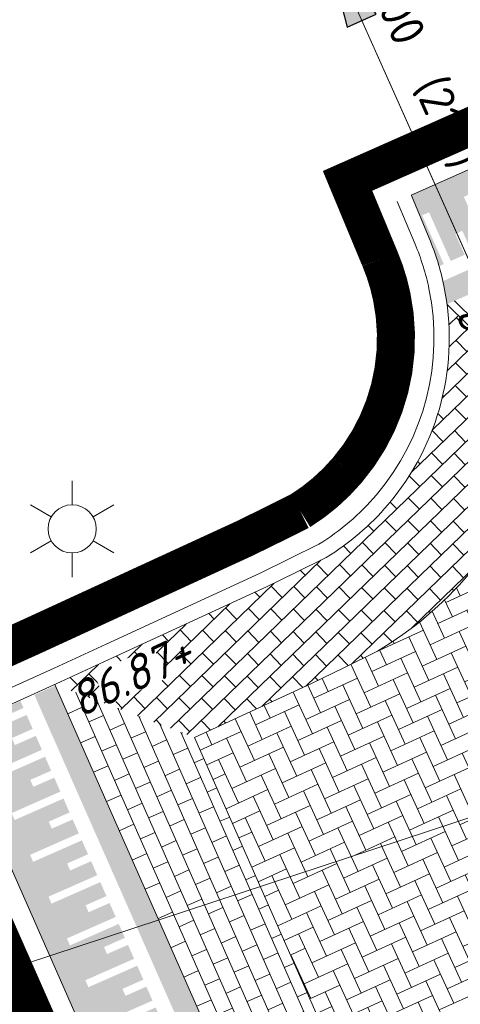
# Model space of a CAD drawing. Header units: metres. Extents: x 195696 to 514079, y 327475 to 328989.
# Tile 28 of 256: x 195870.65 to 195876.44, y 327625.13 to 327638.06. Entities that reach past the tile are written whole.
import ezdxf
from ezdxf.enums import TextEntityAlignment as Align

# ---------------------------------------------------------------- set-up
doc = ezdxf.new("R2010")
doc.units = ezdxf.units.M
doc.linetypes.add('CENTER2', pattern=[1.125, 0.75, -0.125, 0.125, -0.125])
doc.linetypes.add('VH-TROTTOIRBAND_180-200', pattern=[20, 10, -2, 2, -2, 2, -2])
for name, color, linetype, lineweight in [('B-WE-OV-ARMATUUR-S-250', 7, 'Continuous', 18), ('B-WE-RI-GWA-G', 30, 'Continuous', 18), ('B-WE-RI-GWA_MATERIAAL-DIAMETER-BOB-STROOMRICHTING-S', 252, 'Continuous', 25), ('B-WE-RI-GWA_TRANSPORTLEIDING_BETON_300-G', 30, 'Continuous', 18), ('B-WE-VH-KANTOPSLUITING_TROTTOIRBAND_180 200_250-G', 6, 'VH-TROTTOIRBAND_180-200', 18), ('B-WE-VH-KANTOPSLUITING_VOORKANTBAND-G', 2, 'Continuous', 18), ('N-WE-KG-WERKGRENS-200-G', 14, 'CENTER2', 35), ('N-WE-VH-DREMPEL_PREFAB_ELEMENT-S', 7, 'Continuous', 25), ('N-WE-VH-KANTOPSLUITING_OPSLUITBAND_100X200-G', 5, 'Continuous', 13), ('N-WE-VH-KANTVERHARDING-G', 5, 'Continuous', 35), ('N-WE-VH-OPENVERHARDING_BETONSTRAATSTEEN_ANTRACIET-A', 250, 'Continuous', 18), ('N-WE-VH-OPENVERHARDING_BETONSTRAATSTEEN_ZALM-A', 21, 'Continuous', 18), ('X-XX-AL-T18', 7, 'Continuous', 18)]:
    doc.layers.add(name, color=color, linetype=linetype, lineweight=lineweight)
doc.styles.add('NLCS-ISO', font='NLCS-ISO.ttf')
doc.styles.add('NLCS-ISO-M250-T18_CURSIEF', font='NLCS-ISO.ttf', dxfattribs={"oblique": 15, "height": 0.45})

# ---------------------------------------------------------------- blocks, each defined once
blk = doc.blocks.new('N-SVH-DREMPEL_PREFAB_1500X600')
h = blk.add_hatch(color=254)
h.dxf.hatch_style = 1
h.paths.add_polyline_path([(0.6000000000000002, 1.5), (0, 1.5), (0, 1.2), (0.6000000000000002, 1.2)])
h.paths.add_polyline_path([(0.6000000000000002, 1), (0.4999999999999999, 1), (0.4999999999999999, 0.7000000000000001), (0.4, 0.7), (0.4, 1), (0.2, 1), (0.2, 0.3), (0.09999999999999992, 0.2999999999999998), (0.1, 1), (0, 1), (0, 0), (0.6000000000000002, 0)])
blk = doc.blocks.new('*U217')
at = {"ltscale": 0.1}
blk.add_hatch(color=256, dxfattribs=at).paths.add_polyline_path([(-2.500000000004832, 0), (2.500000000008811, -0.8333333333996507), (2.500000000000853, 0.8333333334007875)])
at = {"ltscale": 0.1, "flags": 128}
blk.add_lwpolyline([(-2.500000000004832, 0), (2.500000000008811, -0.8333333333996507), (2.500000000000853, 0.8333333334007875)], close=True, dxfattribs=at)
at = {"ltscale": 0.1, "style": 'NLCS-ISO'}
for tag, p in [('MAT', (-1, 0.5000000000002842)), ('BOBL', (-43.05386499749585, -3.239999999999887))]:
    blk.add_attdef(tag, text='', height=1.8, dxfattribs=at).set_placement(p, align=Align.BOTTOM_RIGHT)
for tag, p in [('DIA', (1, 0.5000000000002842)), ('BOBR', (46.966765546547, -3.24))]:
    blk.add_attdef(tag, text='', height=1.8, dxfattribs=at).set_placement(p, align=Align.BOTTOM_LEFT)
blk.add_attdef('JVA', text='', height=1.8, dxfattribs=at).set_placement((0, -0.9999999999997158), align=Align.TOP_CENTER)
blk = doc.blocks.new('SOV-ARMATUUR-SO')
for p, q in [((8.349587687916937e-10, 1.265625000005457), (1.669846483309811e-09, 2.53125000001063)), ((-1.096064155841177, 0.6328125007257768), (-2.192125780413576, 1.265625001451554)), ((1.096064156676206, 0.6328124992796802), (2.192125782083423, 1.26562499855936)), ((-1.096064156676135, -0.6328124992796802), (-2.192125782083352, -1.26562499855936)), ((1.096064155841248, -0.6328125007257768), (2.192125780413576, -1.265625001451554)), ((-8.349587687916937e-10, -1.265625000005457), (-1.669775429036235e-09, -2.53125000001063))]:
    blk.add_line(p, q)
blk.add_circle((0, 0), 1.265625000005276)
at = {"style": 'NLCS-ISO'}
blk.add_attdef('TYPE', text='', height=1.75, dxfattribs=at).set_placement((0.1052451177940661, 3.816837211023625), align=Align.MIDDLE_CENTER)

msp = doc.modelspace()

# ---------------------------------------------------------------- hatches: boundary and pattern name
at = {"layer": 'N-WE-VH-DREMPEL_PREFAB_ELEMENT-S', "lineweight": 0}
h = msp.add_hatch(color=254, dxfattribs=at)
h.dxf.hatch_style = 1
edge = h.paths.add_edge_path()
edge.add_arc((195872.9520227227, 327633.8922272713), 3.34103338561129, 16.21106869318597, 22.26287912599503)
edge.add_line((195876.0440000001, 327635.1579999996), (195875.795, 327635.757))
edge.add_line((195875.795, 327635.757), (195875.9980850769, 327635.8474321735))
edge.add_line((195875.9980850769, 327635.8474321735), (195876.4048700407, 327634.9339082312))
edge.add_line((195876.4048700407, 327634.9339082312), (195876.3135176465, 327634.8932297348))
edge.add_line((195876.3135176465, 327634.8932297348), (195876.0287681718, 327635.5326964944))
edge.add_line((195876.0287681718, 327635.5326964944), (195875.9374157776, 327635.492017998))
edge.add_line((195875.9374157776, 327635.492017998), (195876.2221652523, 327634.8525512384))
edge.add_line((195876.2221652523, 327634.8525512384), (195876.1602158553, 327634.8249656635))
edge = h.paths.add_edge_path()
edge.add_arc((195872.9520228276, 327633.8922272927), 3.341033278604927, 11.71198545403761, 12.73270185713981)
edge.add_line((195876.2108964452, 327634.6286009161), (195876.4862270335, 327634.7512034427))
edge.add_line((195876.4862270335, 327634.7512034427), (195876.6082625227, 327634.47714626))
edge.add_line((195876.6082625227, 327634.47714626), (195876.2654434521, 327634.3244916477))
edge.add_arc((195872.9201356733, 327633.8804755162), 3.374645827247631, 7.560565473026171, 11.79745883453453)
at = {"layer": 'N-WE-VH-OPENVERHARDING_BETONSTRAATSTEEN_ANTRACIET-A', "lineweight": 0}
h = msp.add_hatch(dxfattribs=at)
h.set_pattern_fill('AVH-BSS_KEIFORMAAT_KEPER', color=256, scale=2, angle=24.64129361, pattern_type=2)
h.set_pattern_definition([(24.64129361, (0, 0), (0.1033199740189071, 0.2784330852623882), [0.63, -0.21]), (294.64129361, (-0.1751131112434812, 0.3817530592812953), (0.1033199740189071, 0.2784330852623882), [0.6299999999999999, -0.21])])
h.paths.add_polyline_path([(195884.412470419, 327624.3712865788), (195879.1179604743, 327623.2733070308, -0.1011309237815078), (195881.4922399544, 327621.5501123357), (195884.9740728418, 327623.1463838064)])
edge = h.paths.add_edge_path()
edge.add_line((195882.7974429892, 327627.8937991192), (195877.6125832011, 327632.9982451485))
edge.add_arc((195872.9201423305, 327633.8804252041), 4.774645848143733, 319.586528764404, 349.3526584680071, ccw=False)
edge.add_arc((195872.9287830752, 327633.8654958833), 4.758391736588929, 300.60077315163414, 319.65594740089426, ccw=False)
edge.add_line((195875.3510568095, 327629.7697808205), (195874.9018870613, 327629.5451959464))
edge.add_line((195874.9018870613, 327629.5451959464), (195874.4956743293, 327629.3462990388))
edge.add_line((195874.4956743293, 327629.3462990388), (195872.9505297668, 327628.6348600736))
edge.add_line((195872.9505297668, 327628.6348600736), (195874.363049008, 327625.4313782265))
edge.add_line((195874.363049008, 327625.4313782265), (195875.0581940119, 327623.854844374))
edge.add_line((195875.0581940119, 327623.854844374), (195875.2451021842, 327623.8757341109))
edge.add_arc((195876.1043218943, 327616.6690031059), 7.257770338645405, 77.19779484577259, 96.7989736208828, ccw=False)
edge.add_arc((195876.1186882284, 327616.6998479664), 7.224512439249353, 72.85984805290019, 77.25469327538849, ccw=False)
edge.add_line((195878.2478247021, 327623.6034961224), (195884.1986769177, 327624.8375884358))
edge.add_line((195884.1986769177, 327624.8375884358), (195884.0163296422, 327625.2353033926))
edge.add_line((195884.0163296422, 327625.2353033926), (195882.7974429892, 327627.8937991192))
h.paths.add_polyline_path([(195877.8280387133, 327633.4877760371), (195882.2110749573, 327629.1727177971), (195879.824978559, 327634.3769975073)])
at = {"layer": 'N-WE-VH-OPENVERHARDING_BETONSTRAATSTEEN_ZALM-A', "lineweight": 0}
h = msp.add_hatch(dxfattribs=at)
h.set_pattern_fill('AVH-BSS_KEIFORMAAT_HALFST', color=256, scale=2, angle=134.10804363, pattern_type=2)
h.set_pattern_definition([(134.10804363, (195871.1136692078, 327629.3306724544), (-0.2969488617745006, 0.004623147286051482), [0.21, -0.21]), (224.10804363, (195871.1136692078, 327629.3306724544), (0.1461628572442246, -0.150786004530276), [])])
h.paths.add_polyline_path([(195877.6125832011, 327632.9982451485), (195876.2654434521, 327634.3244916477, -0.2125077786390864), (195875.489, 327631.692, -0.08002394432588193), (195874.677, 327630.998), (195874.281, 327630.8), (195873.895, 327630.611), (195871.873, 327629.68), (195871.187, 327629.364), (195871.1136692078, 327629.3306724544), (195872.9505297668, 327628.6348600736), (195874.4956743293, 327629.3462990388), (195874.9018870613, 327629.5451959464), (195875.3510568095, 327629.7697808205, 0.08333600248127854), (195876.5554903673, 327630.7850273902, 0.1306144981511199)])
h = msp.add_hatch(dxfattribs=at)
h.set_pattern_fill('AVH-BSS_KEIFORMAAT_HALFST', color=256, scale=2, angle=23.79424116, pattern_type=2)
h.set_pattern_definition([(23.79424116, (195871.1136692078, 327629.3306724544), (0.1074248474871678, 0.2768752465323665), [0.21, -0.21]), (113.79424116, (195871.1136692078, 327629.3306724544), (-0.1921500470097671, -0.08472519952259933), [])])
h.paths.add_polyline_path([(195872.9505297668, 327628.6348600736), (195871.1136692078, 327629.3306724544), (195872.5586832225, 327626.0534950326), (195872.7863768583, 327625.5371038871), (195874.0250974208, 327622.7277836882), (195875.0581940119, 327623.854844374), (195874.363049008, 327625.4313782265)])

# ---------------------------------------------------------------- linework, layer by layer
at = {"layer": 'B-WE-RI-GWA-G'}
msp.add_line((195851.1, 327619.19), (195879.4, 327628.52), dxfattribs=at)
at = {"layer": 'B-WE-RI-GWA-G', "flags": 128}
msp.add_lwpolyline([(195879.4, 327628.52), (195870.79, 327647.81)], dxfattribs=at)
at = {"layer": 'B-WE-RI-GWA_TRANSPORTLEIDING_BETON_300-G'}
msp.add_line((195870.79, 327647.81), (195879.4, 327628.52), dxfattribs=at)
at = {"layer": 'B-WE-VH-KANTOPSLUITING_TROTTOIRBAND_180 200_250-G', "flags": 128}
msp.add_lwpolyline([(195875.6122382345, 327635.6756176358), (195875.8456796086, 327635.1140458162, -0.04901652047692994), (195876.0281644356, 327634.5273988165, -0.2317410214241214), (195875.3366441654, 327631.8215674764, -0.07937953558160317), (195874.5799377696, 327631.1730756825), (195874.1923018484, 327630.9792577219), (195873.8091893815, 327630.7916715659), (195871.7893536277, 327629.861668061), (195871.1037852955, 327629.5458669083), (195869.6673041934, 327628.8930117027)], format="xyb", dxfattribs=at)
at = {"layer": 'B-WE-VH-KANTOPSLUITING_VOORKANTBAND-G', "flags": 128}
msp.add_lwpolyline([(195875.7969174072, 327635.7523874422), (195876.0301482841, 327635.1913219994, -0.04896201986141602), (195876.224, 327634.568, -0.2317142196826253), (195875.489, 327631.692, -0.08002394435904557), (195874.677, 327630.998), (195874.281, 327630.8), (195873.895, 327630.6109999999), (195871.873, 327629.68), (195871.1869999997, 327629.3639999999), (195869.7500552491, 327628.7109340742)], format="xyb", dxfattribs=at)
at = {"layer": 'N-WE-KG-WERKGRENS-200-G', "ltscale": 20, "const_width": 0.5, "flags": 128}
msp.add_lwpolyline([(195828.5449324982, 327534.879240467, 0.003022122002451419), (195829.93590122, 327535.771814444, 0.01445730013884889), (195849.9203571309, 327549.7795194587), (195856.8154032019, 327554.916298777, 0.003168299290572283), (195864.1639217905, 327560.5850023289, 0.004116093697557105), (195873.665133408, 327568.1354444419), (195875.2468758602, 327569.7402853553, -0.04590442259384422), (195893.6684553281, 327584.1758765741, -0.003920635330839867), (195895.415665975, 327585.2829132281), (195899.6903654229, 327587.1140162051), (195908.6549476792, 327591.1456296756), (195913.7783480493, 327593.5262803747), (195911.7519175, 327599.815644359, 0.01672595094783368), (195914.3030782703, 327602.3834741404, -0.05873833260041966), (195918.1914157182, 327605.6903519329, -0.0149636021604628), (195933.7835255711, 327615.4114837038, -0.02290013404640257), (195960.6453597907, 327629.6436936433), (195962.2695904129, 327626.1022357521), (195964.6556142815, 327627.196545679), (195963.0164419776, 327630.7705827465), (195985.3556549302, 327641.6865604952), (195986.2883373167, 327639.6407298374), (195991.3787427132, 327641.9896044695), (195991.2167854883, 327642.3405929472), (196016.8331699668, 327654.1033951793), (196043.3648561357, 327666.2187952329), (196062.7450758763, 327674.9827924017, -0.2249660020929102), (196073.449816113, 327674.7914675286, -0.1421209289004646), (196089.6624870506, 327659.9048043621), (196098.6602686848, 327645.085066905), (196102.7039221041, 327638.3856411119), (196105.2942913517, 327634.0936276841), (196104.5483598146, 327630.4830016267), (196106.5069983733, 327630.0783598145), (196106.8157439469, 327631.572819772), (196109.5556329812, 327627.0332549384), (196106.9175713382, 327623.6433724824), (196107.2726273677, 327621.2378997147), (196108.1724373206, 327618.762568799), (196115.3588616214, 327620.4646843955), (196117.1091711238, 327616.5289866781), (196119.7797565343, 327617.7166670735), (196121.91969184, 327613.0267845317, -0.00392140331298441), (196122.0892688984, 327612.647286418), (196123.750845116, 327608.8491332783), (196134.2791748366, 327613.0028017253), (196129.7162030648, 327622.9043765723), (196131.4787331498, 327623.7577356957), (196131.9220392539, 327622.8057424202), (196136.5309742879, 327625.0444784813), (196135.9782779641, 327626.2430509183, 0.0008442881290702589), (196135.4677727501, 327627.3242460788, 0.00200703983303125), (196134.3940288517, 327629.5648853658, 0.01591494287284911), (196124.8497653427, 327647.7894020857), (196123.6001729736, 327650.0628411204), (196120.6893621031, 327655.3570407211, -0.0299467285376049), (196119.8876454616, 327657.1722740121, -0.03392687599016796), (196119.2473421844, 327659.3243675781, -0.079656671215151), (196118.7071710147, 327669.5938870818, -0.05596398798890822), (196120.895766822, 327679.4810814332, -0.02465094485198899), (196122.3280872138, 327683.3089118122, -0.06398449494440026), (196127.6991712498, 327692.3564989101, -0.0612915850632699), (196136.293138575, 327701.4290951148, -0.002153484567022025), (196137.0448438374, 327702.0496886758), (196134.1238128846, 327705.3584450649), (196130.8403230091, 327710.2730661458), (196128.7795578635, 327714.2167266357), (196130.2824716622, 327714.9511575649), (196136.9835533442, 327718.6725045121), (196150.0915809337, 327725.9518544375), (196156.6698113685, 327729.6049777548, 0.02051814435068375), (196159.759876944, 327731.9555349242, 0.01138610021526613), (196162.7602591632, 327734.61370686), (196165.2195120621, 327736.8760195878), (196167.7078296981, 327739.1642312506), (196170.8379913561, 327742.0864486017), (196172.2114536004, 327743.3378795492), (196172.7900103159, 327745.3866384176), (196177.2139084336, 327749.0588039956), (196171.1339694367, 327757.446802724), (196170.3308734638, 327756.8646883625), (196166.3917223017, 327754.1642742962, -0.0100198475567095), (196156.8914572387, 327748.0422097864, -0.01471472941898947), (196147.7306214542, 327742.3407961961, -0.01528916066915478), (196132.0511333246, 327733.9555756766), (196122.9626991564, 327729.5143181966), (196100.9848614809, 327719.042824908), (196087.5797895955, 327712.7232624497), (196081.7786652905, 327709.9886752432, -0.2480229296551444), (196065.9737873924, 327710.7727387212, -0.0712461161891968), (196063.1016454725, 327712.8429666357), (196060.8679620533, 327714.9103437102), (196050.3103998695, 327724.2971762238), (196044.9293871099, 327729.4094879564), (196037.4614946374, 327736.5039462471), (196032.9629942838, 327731.7832916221), (196022.0346868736, 327741.8797633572), (196018.5616055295, 327737.8270700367), (196029.6593570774, 327728.3165073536), (196024.2891402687, 327722.6810873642), (196034.8576936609, 327713.3451998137), (196036.6471843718, 327711.7636285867), (196037.5375465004, 327710.9511731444), (196040.1934819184, 327706.0842392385), (196041.8161890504, 327702.9959890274), (196042.3214468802, 327700.6229266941), (196041.2663362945, 327695.3568707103), (196023.709869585, 327687.1903512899), (196023.4951042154, 327687.5758275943), (195979.9437075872, 327667.9113284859), (195976.7737302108, 327674.8803333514), (195975.8441556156, 327679.2544665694), (195926.1986886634, 327656.7524510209), (195882.7902105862, 327637.089170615), (195881.879234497, 327639.009765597), (195874.9585656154, 327635.9455117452), (195875.384539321, 327634.9207798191, -0.04918109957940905), (195875.5385754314, 327634.4258961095, -0.2318256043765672), (195874.9557544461, 327632.1454860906, -0.07746400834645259), (195874.3361499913, 327631.6101987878), (195873.9705564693, 327631.4274020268), (195873.5946628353, 327631.2433504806), (195871.5802376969, 327630.3158382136), (195870.8957485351, 327630.0005341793), (195869.0103416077, 327629.1436501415), (195872.6494445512, 327620.8904526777), (195873.4676874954, 327621.2196042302, -0.07566582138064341), (195875.1650564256, 327621.7493192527), (195875.3232605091, 327621.7713942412), (195875.4866921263, 327621.7896601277, -0.08613164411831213), (195877.2482289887, 327621.6983242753, -0.01963332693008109), (195877.6368416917, 327621.5943180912, -0.1395863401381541), (195880.0341996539, 327620.0301874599, -0.05548109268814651), (195880.685988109, 327619.0919567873), (195880.8395418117, 327618.7565879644), (195880.9070976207, 327618.608889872), (195878.4306356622, 327617.5280064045), (195879.5647862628, 327616.8923987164), (195882.3475669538, 327610.7493257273), (195879.8452018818, 327608.734657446, 0.1964746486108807), (195876.1627006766, 327602.0723668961, -0.1879515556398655), (195875.3311774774, 327600.5077894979), (195872.4633350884, 327598.0391846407, 0.01059940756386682), (195868.9136781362, 327594.85022724), (195868.0938996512, 327594.081733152, -0.02178076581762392), (195864.8276881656, 327591.2767985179), (195861.4742628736, 327588.6417396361), (195859.1297837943, 327585.548004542, -0.03149793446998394), (195856.5342211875, 327582.6121502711, -0.008822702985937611), (195850.2659221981, 327577.0803502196, -0.01452253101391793), (195839.5124260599, 327568.4463028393), (195839.2340966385, 327568.2322805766, -0.02049592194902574), (195820.3248775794, 327554.9465112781), (195818.0145626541, 327553.4715049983), (195816.984273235, 327552.8391840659), (195828.5449324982, 327534.879240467)], format="xyb", close=True, dxfattribs=at)
at = {"layer": 'N-WE-VH-KANTOPSLUITING_OPSLUITBAND_100X200-G'}
for points in [[(195880.3850108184, 327637.795755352), (195875.795, 327635.757)], [(195872.8309999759, 327621.7179999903), (195869.748, 327628.71)]]:
    msp.add_lwpolyline(points, dxfattribs=at)
at = {"layer": 'N-WE-VH-KANTVERHARDING-G'}
msp.add_lwpolyline([(195938.9778525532, 327633.6503891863, 0.09134975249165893), (195864.8374146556, 327581.5886352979)], format="xyb", dxfattribs=at)
at = {"layer": 'N-WE-VH-OPENVERHARDING_BETONSTRAATSTEEN_ANTRACIET-A', "flags": 128}
msp.add_lwpolyline([(195882.7974429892, 327627.8937991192), (195877.6125832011, 327632.9982451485, -0.130614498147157), (195876.5554903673, 327630.7850273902, -0.083336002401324), (195875.3510568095, 327629.7697808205), (195874.9018870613, 327629.5451959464), (195874.4956743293, 327629.3462990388), (195872.9505297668, 327628.6348600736), (195874.363049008, 327625.4313782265), (195875.0581940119, 327623.854844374), (195875.2451021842, 327623.8757341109, -0.08573542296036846), (195877.7125423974, 327623.7463512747, -0.01917848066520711), (195878.2478247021, 327623.6034961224), (195884.1986769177, 327624.8375884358), (195884.0163296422, 327625.2353033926)], format="xyb", close=True, dxfattribs=at)
at = {"layer": 'N-WE-VH-OPENVERHARDING_BETONSTRAATSTEEN_ZALM-A', "flags": 128}
for points in [[(195876.3635905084, 327634.3681957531), (195885.4881524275, 327625.3851497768)], [(195876.2667220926, 327634.3232328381), (195885.6047502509, 327625.1300313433)]]:
    msp.add_lwpolyline(points, dxfattribs=at)

# ---------------------------------------------------------------- block references
at = {"layer": 'B-WE-OV-ARMATUUR-S-250', "xscale": 0.25, "yscale": 0.25, "zscale": 0.25}
msp.add_blockref('SOV-ARMATUUR-SO', (195871.342, 327631.374, 86.984), dxfattribs=at)
at = {"layer": 'B-WE-RI-GWA_MATERIAAL-DIAMETER-BOB-STROOMRICHTING-S'}
ref = msp.add_blockref('*U217', (195874.8912062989, 327638.6215831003), dxfattribs=dict(at, xscale=0.25, yscale=0.25, zscale=0.25, rotation=294.0533690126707))
ref.add_attrib('MAT', 'Beton', dxfattribs={"layer": '0', "ltscale": 0.1, "height": 0.45, "rotation": 294.0533690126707, "style": 'NLCS-ISO'}).set_placement((195874.9034552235, 327638.9008230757), align=Align.BOTTOM_RIGHT)
ref.add_attrib('DIA', '300  (21m)', dxfattribs={"layer": '0', "ltscale": 0.1, "height": 0.45, "rotation": 294.0533690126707, "style": 'NLCS-ISO'}).set_placement((195875.1072489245, 327638.4442399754), align=Align.BOTTOM_LEFT)
at = {"layer": 'N-WE-VH-DREMPEL_PREFAB_ELEMENT-S'}
for p, rotation in [((195876.5461994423, 327636.0915031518), 204.0030306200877), ((195869.748, 327628.71), 293.7942411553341), ((195869.9900719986, 327628.1609998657), 293.7942411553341), ((195870.2321439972, 327627.6119997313), 293.7942411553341), ((195870.4742159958, 327627.062999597), 293.7942411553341), ((195870.7162879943, 327626.5139994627), 293.7942411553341), ((195870.9583599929, 327625.9649993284), 293.7942411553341), ((195871.2004319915, 327625.415999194), 293.7942411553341), ((195871.4425039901, 327624.8669990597), 293.7942411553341)]:
    msp.add_blockref('N-SVH-DREMPEL_PREFAB_1500X600', p, dxfattribs=dict(at, rotation=rotation))

# ---------------------------------------------------------------- next in the draw order: texts
at = {"layer": 'X-XX-AL-T18', "char_height": 0.45, "attachment_point": 5, "style": 'NLCS-ISO-M250-T18_CURSIEF', "bg_fill": 3, "box_fill_scale": 1, "bg_fill_color": 256, "bg_fill_transparency": 0}
for insert, rotation in [((195876.9145513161, 327633.5479212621), 294.85141818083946), ((195872.1096413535, 327629.4450906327), 24.85141818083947)]:
    msp.add_mtext_dynamic_manual_height_columns('86.87+', width=0.8572391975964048, gutter_width=4.5, heights=[0], dxfattribs=dict(at, insert=insert, rotation=rotation))

doc.saveas('drawing.dxf')
